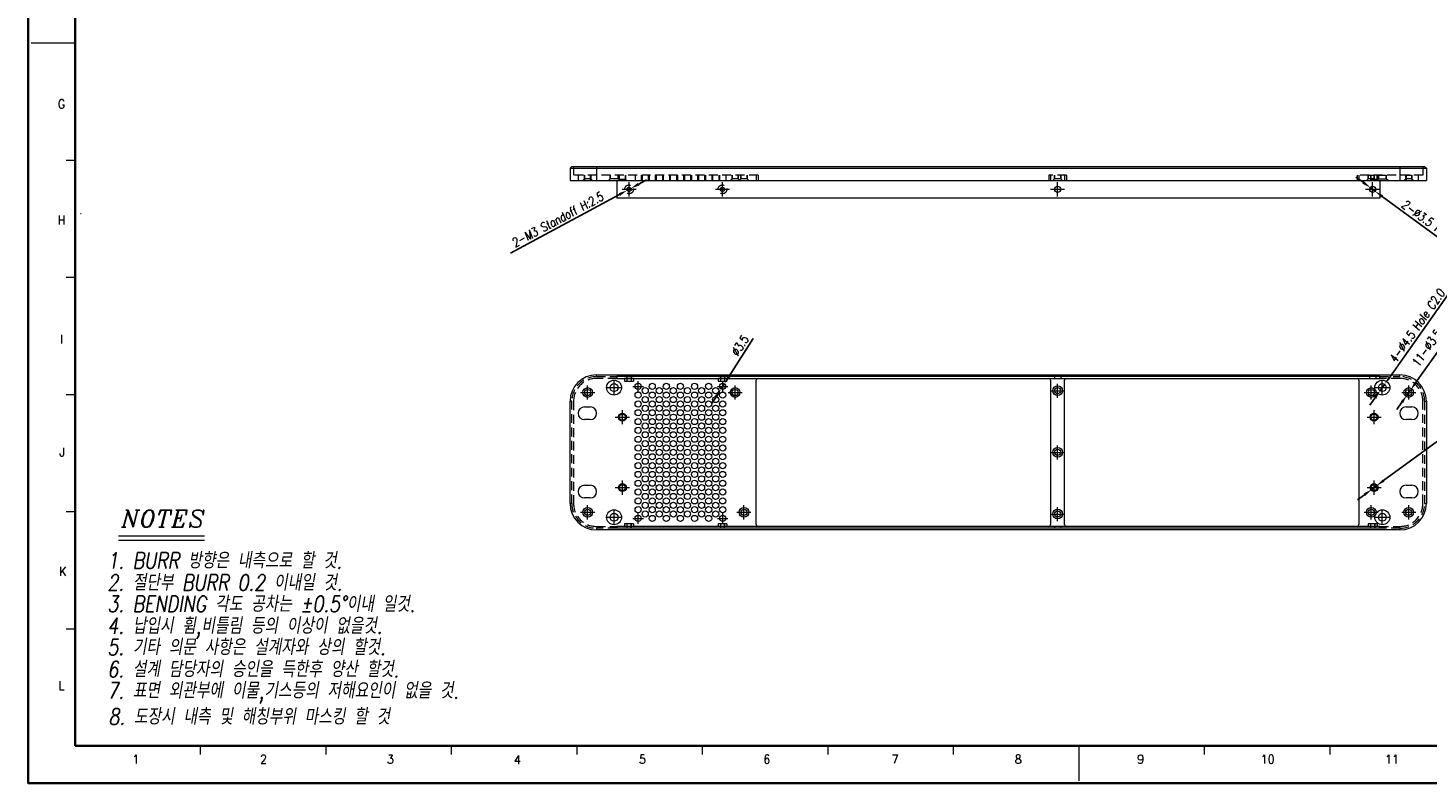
# Model space of a CAD drawing. Header units: millimetres. Extents: x 4497 to 13960, y 12291 to 16372.
# Tile 127 of 217: x 4520 to 5314, y 15521 to 15950. Entities that reach past the tile are written whole.
import ezdxf
from ezdxf.enums import TextEntityAlignment as Align

# ---------------------------------------------------------------- set-up
doc = ezdxf.new("R2010")
doc.units = ezdxf.units.MM
doc.header["$LTSCALE"] = 0.8
doc.header["$PDMODE"] = 3
doc.header["$PDSIZE"] = 0.3125
doc.linetypes.add('CENTER', pattern=[50.8, 31.75, -6.35, 6.35, -6.35])
doc.linetypes.add('HIDDEN', pattern=[9.525, 6.35, -3.175])
doc.layers.get('0').update_dxf_attribs({"linetype": 'CONTINUOUS', "lineweight": 0})
doc.layers.get('Defpoints').update_dxf_attribs({"linetype": 'CONTINUOUS', "lineweight": 0})
for name, color, linetype, lineweight in [('1', 2, 'CENTER', 0), ('2', 3, 'CONTINUOUS', 0), ('3', 5, 'HIDDEN', 0)]:
    doc.layers.add(name, color=color, linetype=linetype, lineweight=lineweight)
doc.styles.add('A', font='ITALIC', dxfattribs={"height": 3})
doc.styles.add('linetech', font='romans.shx', dxfattribs={"width": 0.8, "oblique": 10, "bigfont": 'whgtxt.shx'})
doc.styles.get("Standard").update_dxf_attribs({"font": 'romans.shx', "width": 0.8, "oblique": 5, "bigfont": 'whgtxt.shx'})
doc.dimstyles.get("Standard").update_dxf_attribs({"dimtxt": 2.5, "dimasz": 2.5, "dimexe": 0.8, "dimexo": 0.8, "dimgap": 0.8, "dimtad": 1, "dimdsep": 46, "dimtxsty": 'Standard', "dimcen": 0, "dimclrd": 3, "dimclre": 3, "dimclrt": 3, "dimazin": 0, "dimtp": 0.001, "dimtm": 0.001, "dimtfac": 1, "dimtmove": 0, "dimatfit": 3, "dimfxl": 0, "dimtolj": 1, "dimarcsym": 0})

# ---------------------------------------------------------------- blocks, each defined once
blk = doc.blocks.new('*D1103')
at = {"layer": '2', "color": 3, "lineweight": -2}
for p, q in [((4866.3, 15861.22), (4870.7, 15863.59)), ((4793.47, 15822.04), (4855.38, 15855.34)), ((4861.9, 15858.85), (4859.78, 15857.71))]:
    blk.add_line(p, q, dxfattribs=at)
at = {"layer": '2', "color": 3}
for points in [[(4865.9, 15861.95), (4866.69, 15860.49), (4861.9, 15858.85)], [(4854.98, 15856.08), (4855.77, 15854.61), (4859.78, 15857.71)]]:
    blk.add_solid(points, dxfattribs=at)
at = {"layer": 'Defpoints', "color": 0}
for p in [(4859.78, 15857.71), (4861.9, 15858.85)]:
    blk.add_point(p, dxfattribs=at)
at = {"layer": '2', "color": 3, "insert": (4820.28, 15841.12), "char_height": 5, "attachment_point": 5, "rotation": 28.2799}
blk.add_mtext('\\A1;2-M3 Standoff H:2.5', dxfattribs=at)
blk = doc.blocks.new('*D1104')
at = {"layer": '2', "color": 3, "lineweight": -2}
for p, q in [((5277.39, 15862.27), (5273.35, 15865.22)), ((5281.43, 15859.31), (5284.25, 15857.25)), ((5327.62, 15825.54), (5288.29, 15854.3))]:
    blk.add_line(p, q, dxfattribs=at)
at = {"layer": '2', "color": 3}
for points in [[(5277.88, 15862.94), (5276.9, 15861.59), (5281.43, 15859.31)], [(5288.78, 15854.97), (5287.8, 15853.63), (5284.25, 15857.25)]]:
    blk.add_solid(points, dxfattribs=at)
at = {"layer": 'Defpoints', "color": 0}
for p in [(5281.43, 15859.31), (5284.25, 15857.25)]:
    blk.add_point(p, dxfattribs=at)
at = {"layer": '2', "color": 3, "insert": (5314.09, 15840.51), "char_height": 5, "attachment_point": 5, "rotation": 323.82606}
blk.add_mtext('\\A1;2-∅3.5 Hole', dxfattribs=at)
blk = doc.blocks.new('*D1106')
at = {"layer": '2', "color": 3, "lineweight": -2}
for p, q in [((5327.41, 15801.14), (5292.52, 15751.69)), ((5284.16, 15739.84), (5281.28, 15735.76)), ((5287.04, 15743.93), (5289.64, 15747.6))]:
    blk.add_line(p, q, dxfattribs=at)
at = {"layer": '2', "color": 3}
for points in [[(5291.84, 15752.17), (5293.2, 15751.21), (5289.64, 15747.6)], [(5283.48, 15740.32), (5284.84, 15739.36), (5287.04, 15743.93)]]:
    blk.add_solid(points, dxfattribs=at)
at = {"layer": 'Defpoints', "color": 0}
for p in [(5287.04, 15743.93), (5289.64, 15747.6)]:
    blk.add_point(p, dxfattribs=at)
at = {"layer": '2', "color": 3, "insert": (5308.06, 15780.82), "char_height": 5, "attachment_point": 5, "rotation": 54.79109}
blk.add_mtext('\\A1;4-∅4.5 Hole C2.0', dxfattribs=at)
blk = doc.blocks.new('*D1107')
at = {"layer": '2', "color": 3, "lineweight": -2}
for p, q in [((5343.19, 15799.17), (5307.24, 15748.47)), ((5302.33, 15741.54), (5304.35, 15744.39)), ((5299.44, 15737.46), (5296.54, 15733.38))]:
    blk.add_line(p, q, dxfattribs=at)
at = {"layer": '2', "color": 3}
for points in [[(5306.56, 15748.95), (5307.92, 15747.99), (5304.35, 15744.39)], [(5298.76, 15737.94), (5300.12, 15736.98), (5302.33, 15741.54)]]:
    blk.add_solid(points, dxfattribs=at)
at = {"layer": 'Defpoints', "color": 0}
for p in [(5302.33, 15741.54), (5304.35, 15744.39)]:
    blk.add_point(p, dxfattribs=at)
at = {"layer": '2', "color": 3, "insert": (5322.25, 15778.99), "char_height": 5, "attachment_point": 5, "rotation": 54.66554}
blk.add_mtext('\\A1;11-∅3.5 Hole C/S', dxfattribs=at)
blk = doc.blocks.new('*D1108')
at = {"layer": '2', "color": 3, "lineweight": -2}
for p, q in [((5367.09, 15750.18), (5289.08, 15692.96)), ((5278.2, 15684.97), (5274.16, 15682.02)), ((5282.23, 15687.93), (5285.05, 15690))]:
    blk.add_line(p, q, dxfattribs=at)
at = {"layer": '2', "color": 3}
for points in [[(5288.59, 15693.63), (5289.57, 15692.29), (5285.05, 15690)], [(5277.7, 15685.65), (5278.69, 15684.3), (5282.23, 15687.93)]]:
    blk.add_solid(points, dxfattribs=at)
at = {"layer": 'Defpoints', "color": 0}
for p in [(5282.23, 15687.93), (5285.05, 15690)]:
    blk.add_point(p, dxfattribs=at)
at = {"layer": '2', "color": 3, "insert": (5341.55, 15736.53), "char_height": 5, "attachment_point": 5, "rotation": 36.26032}
blk.add_mtext('\\A1;4-∅3.5 Hole C:0.5', dxfattribs=at)
blk = doc.blocks.new('*D1114')
at = {"layer": '2', "color": 3, "lineweight": -2}
for p, q in [((4931.23, 15773.68), (4917.6, 15752.17)), ((4913.05, 15744.99), (4914.93, 15747.94)), ((4910.38, 15740.76), (4907.7, 15736.54))]:
    blk.add_line(p, q, dxfattribs=at)
at = {"layer": '2', "color": 3}
for points in [[(4916.9, 15752.61), (4918.31, 15751.72), (4914.93, 15747.94)], [(4909.67, 15741.21), (4911.08, 15740.32), (4913.05, 15744.99)]]:
    blk.add_solid(points, dxfattribs=at)
at = {"layer": 'Defpoints', "color": 0}
for p in [(4914.93, 15747.94), (4913.05, 15744.99)]:
    blk.add_point(p, dxfattribs=at)
at = {"layer": '2', "color": 3, "insert": (4923.7, 15769.46), "char_height": 5, "attachment_point": 5, "rotation": 57.64065}
blk.add_mtext('\\A1;∅3.5', dxfattribs=at)

msp = doc.modelspace()

# ---------------------------------------------------------------- linework, layer by layer
at = {"color": 7, "linetype": 'Continuous', "lineweight": 35}
for q in [(4546.45, 16340.271), (5685.977, 15542.403)]:
    msp.add_line((4546.45, 15542.403), q, dxfattribs=at)
at = {"color": 7, "linetype": 'Continuous'}
for p, q in [((4521.547, 15941.337), (4546.45, 15941.337)), ((4541.469, 15874.848), (4546.45, 15874.848)), ((4541.469, 15808.359), (4546.45, 15808.359)), ((4541.469, 15741.87), (4546.45, 15741.87)), ((4541.469, 15675.381), (4546.45, 15675.381)), ((4541.469, 15608.892), (4546.45, 15608.892)), ((4617.67, 15537.422), (4617.67, 15542.403)), ((4688.89, 15537.422), (4688.89, 15542.403)), ((4760.111, 15537.422), (4760.111, 15542.403)), ((4831.331, 15537.422), (4831.331, 15542.403)), ((4902.552, 15537.422), (4902.552, 15542.403)), ((4973.772, 15537.422), (4973.772, 15542.403)), ((5044.993, 15537.422), (5044.993, 15542.403)), ((5116.213, 15522.481), (5116.213, 15542.403)), ((5137.328, 15542.403), (5350.99, 15542.403)), ((5137.328, 15542.403), (5350.99, 15542.403)), ((5186.037, 15542.403), (5350.99, 15542.403)), ((5187.434, 15537.422), (5187.434, 15542.403)), ((5258.654, 15537.422), (5258.654, 15542.403))]:
    msp.add_line(p, q, dxfattribs=at)
at = {"lineweight": 15}
for p, q in [((4828.339, 15871.282), (4827.339, 15870.282)), ((4827.339, 15870.282), (4827.339, 15863.282)), ((4827.339, 15870.282), (5313.339, 15870.282)), ((4828.339, 15871.282), (5312.339, 15871.282)), ((4842.339, 15871.282), (4842.339, 15863.282)), ((5298.339, 15871.282), (5298.339, 15863.282)), ((5312.339, 15871.282), (5313.339, 15870.282)), ((5313.339, 15870.282), (5313.339, 15863.282)), ((4827.339, 15863.282), (5313.339, 15863.282)), ((4853.839, 15863.282), (4853.839, 15853.282)), ((5286.839, 15863.282), (5286.839, 15853.282)), ((5286.839, 15853.282), (4853.839, 15853.282)), ((4842.339, 15752.966), (5298.339, 15752.966)), ((4853.839, 15751.966), (4853.839, 15750.966)), ((5286.839, 15751.966), (4853.839, 15751.966)), ((4853.839, 15750.966), (5286.839, 15750.966)), ((4858.339, 15750.966), (4858.339, 15749.466)), ((4858.339, 15749.466), (4863.339, 15749.466)), ((4863.339, 15750.966), (4863.339, 15749.466)), ((4911.339, 15750.966), (4911.339, 15749.466)), ((4911.339, 15749.466), (4916.339, 15749.466)), ((4916.339, 15750.966), (4916.339, 15749.466)), ((4933.039, 15667.966), (4933.039, 15749.966)), ((5100.039, 15749.966), (5100.039, 15667.966)), ((5108.039, 15667.966), (5108.039, 15749.966)), ((5275.039, 15749.966), (5275.039, 15667.966)), ((5286.839, 15750.966), (5286.839, 15751.966)), ((4827.339, 15679.966), (4827.339, 15737.966)), ((4835.539, 15734.791), (4838.839, 15734.791)), ((5301.839, 15734.791), (5305.139, 15734.791)), ((5313.339, 15737.966), (5313.339, 15679.966)), ((4838.839, 15727.591), (4835.539, 15727.591)), ((5305.139, 15727.591), (5301.839, 15727.591)), ((4835.539, 15690.341), (4838.839, 15690.341)), ((5301.839, 15690.341), (5305.139, 15690.341)), ((4838.839, 15683.141), (4835.539, 15683.141)), ((5305.139, 15683.141), (5301.839, 15683.141)), ((4858.339, 15668.466), (4858.339, 15666.966)), ((4863.339, 15668.466), (4858.339, 15668.466)), ((4863.339, 15668.466), (4863.339, 15666.966)), ((4911.339, 15668.466), (4911.339, 15666.966)), ((4916.339, 15668.466), (4911.339, 15668.466)), ((4916.339, 15668.466), (4916.339, 15666.966)), ((5285.339, 15668.466), (5280.339, 15668.466)), ((5280.339, 15668.466), (5280.339, 15666.966)), ((5285.339, 15668.466), (5285.339, 15666.966)), ((5298.339, 15664.966), (4842.339, 15664.966)), ((4853.839, 15666.966), (4853.839, 15665.966)), ((5286.839, 15666.966), (4853.839, 15666.966)), ((5286.839, 15665.966), (4853.839, 15665.966)), ((5286.839, 15665.966), (5286.839, 15666.966))]:
    msp.add_line(p, q, dxfattribs=at)
at = {"color": 7, "linetype": 'Continuous', "lineweight": 35}
msp.add_lwpolyline([(5707.723, 16361.337), (4519.723, 16361.337), (4519.723, 15521.337), (5707.723, 15521.337)], close=True, dxfattribs=at)
at = {"lineweight": 15}
for centre, radius in [((4860.839, 15858.282), 1.2), ((4913.839, 15858.282), 1.2), ((5104.039, 15858.282), 1.75), ((5282.839, 15858.282), 1.75), ((4865.989, 15746.466), 1.75), ((4873.989, 15746.466), 1.75), ((4881.989, 15746.466), 1.75), ((4889.989, 15746.466), 1.75), ((4897.989, 15746.466), 1.75), ((4905.989, 15746.466), 1.75), ((4913.989, 15746.466), 1.75), ((4837.339, 15742.966), 2.75), ((4837.339, 15742.966), 1.75), ((4865.989, 15741.466), 1.75), ((4869.989, 15743.966), 1.75), ((4869.989, 15738.966), 1.75), ((4873.989, 15741.466), 1.75), ((4877.989, 15743.966), 1.75), ((4877.989, 15738.966), 1.75), ((4881.989, 15741.466), 1.75), ((4885.989, 15743.966), 1.75), ((4885.989, 15738.966), 1.75), ((4889.989, 15741.466), 1.75), ((4893.989, 15743.966), 1.75), ((4893.989, 15738.966), 1.75), ((4897.989, 15741.466), 1.75), ((4901.989, 15743.966), 1.75), ((4901.989, 15738.966), 1.75), ((4905.989, 15741.466), 1.75), ((4909.989, 15743.966), 1.75), ((4909.989, 15738.966), 1.75), ((4913.989, 15741.466), 1.75), ((4921.039, 15742.966), 2.75), ((4921.039, 15742.966), 1.75), ((5104.039, 15743.966), 2.75), ((5104.039, 15743.966), 1.75), ((5282.039, 15742.966), 2.75), ((5282.039, 15742.966), 1.75), ((5303.339, 15742.966), 2.75), ((5303.339, 15742.966), 1.75), ((4865.989, 15736.466), 1.75), ((4865.989, 15731.466), 1.75), ((4869.989, 15733.966), 1.75), ((4873.989, 15736.466), 1.75), ((4873.989, 15731.466), 1.75), ((4877.989, 15733.966), 1.75), ((4881.989, 15736.466), 1.75), ((4881.989, 15731.466), 1.75), ((4885.989, 15733.966), 1.75), ((4889.989, 15736.466), 1.75), ((4889.989, 15731.466), 1.75), ((4893.989, 15733.966), 1.75), ((4897.989, 15736.466), 1.75), ((4897.989, 15731.466), 1.75), ((4901.989, 15733.966), 1.75), ((4905.989, 15736.466), 1.75), ((4905.989, 15731.466), 1.75), ((4909.989, 15733.966), 1.75), ((4913.989, 15736.466), 1.75), ((4913.989, 15731.466), 1.75), ((4865.989, 15726.466), 1.75), ((4869.989, 15728.966), 1.75), ((4869.989, 15723.966), 1.75), ((4873.989, 15726.466), 1.75), ((4877.989, 15728.966), 1.75), ((4877.989, 15723.966), 1.75), ((4881.989, 15726.466), 1.75), ((4885.989, 15728.966), 1.75), ((4885.989, 15723.966), 1.75), ((4889.989, 15726.466), 1.75), ((4893.989, 15728.966), 1.75), ((4893.989, 15723.966), 1.75), ((4897.989, 15726.466), 1.75), ((4901.989, 15728.966), 1.75), ((4901.989, 15723.966), 1.75), ((4905.989, 15726.466), 1.75), ((4909.989, 15728.966), 1.75), ((4909.989, 15723.966), 1.75), ((4913.989, 15726.466), 1.75), ((4865.989, 15721.466), 1.75), ((4865.989, 15716.466), 1.75), ((4869.989, 15718.966), 1.75), ((4873.989, 15721.466), 1.75), ((4873.989, 15716.466), 1.75), ((4877.989, 15718.966), 1.75), ((4881.989, 15721.466), 1.75), ((4881.989, 15716.466), 1.75), ((4885.989, 15718.966), 1.75), ((4889.989, 15721.466), 1.75), ((4889.989, 15716.466), 1.75), ((4893.989, 15718.966), 1.75), ((4897.989, 15721.466), 1.75), ((4897.989, 15716.466), 1.75), ((4901.989, 15718.966), 1.75), ((4905.989, 15721.466), 1.75), ((4905.989, 15716.466), 1.75), ((4909.989, 15718.966), 1.75), ((4913.989, 15721.466), 1.75), ((4913.989, 15716.466), 1.75), ((4865.989, 15711.466), 1.75), ((4865.989, 15706.466), 1.75), ((4869.989, 15713.966), 1.75), ((4869.989, 15708.966), 1.75), ((4873.989, 15711.466), 1.75), ((4873.989, 15706.466), 1.75), ((4877.989, 15713.966), 1.75), ((4877.989, 15708.966), 1.75), ((4881.989, 15711.466), 1.75), ((4881.989, 15706.466), 1.75), ((4885.989, 15713.966), 1.75), ((4885.989, 15708.966), 1.75), ((4889.989, 15711.466), 1.75), ((4889.989, 15706.466), 1.75), ((4893.989, 15713.966), 1.75), ((4893.989, 15708.966), 1.75), ((4897.989, 15711.466), 1.75), ((4897.989, 15706.466), 1.75), ((4901.989, 15713.966), 1.75), ((4901.989, 15708.966), 1.75), ((4905.989, 15711.466), 1.75), ((4905.989, 15706.466), 1.75), ((4909.989, 15713.966), 1.75), ((4909.989, 15708.966), 1.75), ((4913.989, 15711.466), 1.75), ((4913.989, 15706.466), 1.75), ((5104.039, 15708.966), 2.75), ((5104.039, 15708.966), 1.75), ((4865.989, 15701.466), 1.75), ((4869.989, 15703.966), 1.75), ((4869.989, 15698.966), 1.75), ((4873.989, 15701.466), 1.75), ((4877.989, 15703.966), 1.75), ((4877.989, 15698.966), 1.75), ((4881.989, 15701.466), 1.75), ((4885.989, 15703.966), 1.75), ((4885.989, 15698.966), 1.75), ((4889.989, 15701.466), 1.75), ((4893.989, 15703.966), 1.75), ((4893.989, 15698.966), 1.75), ((4897.989, 15701.466), 1.75), ((4901.989, 15703.966), 1.75), ((4901.989, 15698.966), 1.75), ((4905.989, 15701.466), 1.75), ((4909.989, 15703.966), 1.75), ((4909.989, 15698.966), 1.75), ((4913.989, 15701.466), 1.75), ((4865.989, 15696.466), 1.75), ((4865.989, 15691.466), 1.75), ((4869.989, 15693.966), 1.75), ((4873.989, 15696.466), 1.75), ((4873.989, 15691.466), 1.75), ((4877.989, 15693.966), 1.75), ((4881.989, 15696.466), 1.75), ((4881.989, 15691.466), 1.75), ((4885.989, 15693.966), 1.75), ((4889.989, 15696.466), 1.75), ((4889.989, 15691.466), 1.75), ((4893.989, 15693.966), 1.75), ((4897.989, 15696.466), 1.75), ((4897.989, 15691.466), 1.75), ((4901.989, 15693.966), 1.75), ((4905.989, 15696.466), 1.75), ((4905.989, 15691.466), 1.75), ((4909.989, 15693.966), 1.75), ((4913.989, 15696.466), 1.75), ((4913.989, 15691.466), 1.75), ((4865.989, 15686.466), 1.75), ((4869.989, 15688.966), 1.75), ((4869.989, 15683.966), 1.75), ((4873.989, 15686.466), 1.75), ((4877.989, 15688.966), 1.75), ((4877.989, 15683.966), 1.75), ((4881.989, 15686.466), 1.75), ((4885.989, 15688.966), 1.75), ((4885.989, 15683.966), 1.75), ((4889.989, 15686.466), 1.75), ((4893.989, 15688.966), 1.75), ((4893.989, 15683.966), 1.75), ((4897.989, 15686.466), 1.75), ((4901.989, 15688.966), 1.75), ((4901.989, 15683.966), 1.75), ((4905.989, 15686.466), 1.75), ((4909.989, 15688.966), 1.75), ((4909.989, 15683.966), 1.75), ((4913.989, 15686.466), 1.75), ((4837.339, 15674.966), 2.75), ((4837.339, 15674.966), 1.75), ((4865.989, 15681.466), 1.75), ((4865.989, 15676.466), 1.75), ((4869.989, 15678.966), 1.75), ((4873.989, 15681.466), 1.75), ((4873.989, 15676.466), 1.75), ((4877.989, 15678.966), 1.75), ((4881.989, 15681.466), 1.75), ((4881.989, 15676.466), 1.75), ((4885.989, 15678.966), 1.75), ((4889.989, 15681.466), 1.75), ((4889.989, 15676.466), 1.75), ((4893.989, 15678.966), 1.75), ((4897.989, 15681.466), 1.75), ((4897.989, 15676.466), 1.75), ((4901.989, 15678.966), 1.75), ((4905.989, 15681.466), 1.75), ((4905.989, 15676.466), 1.75), ((4909.989, 15678.966), 1.75), ((4913.989, 15681.466), 1.75), ((4913.989, 15676.466), 1.75), ((4926.039, 15674.966), 2.75), ((4926.039, 15674.966), 1.75), ((5104.039, 15673.966), 2.75), ((5282.039, 15674.966), 2.75), ((5282.039, 15674.966), 1.75), ((5303.339, 15674.966), 2.75), ((5303.339, 15674.966), 1.75), ((4865.989, 15671.466), 1.75), ((4869.989, 15673.966), 1.75), ((4873.989, 15671.466), 1.75), ((4877.989, 15673.966), 1.75), ((4881.989, 15671.466), 1.75), ((4885.989, 15673.966), 1.75), ((4889.989, 15671.466), 1.75), ((4893.989, 15673.966), 1.75), ((4897.989, 15671.466), 1.75), ((4901.989, 15673.966), 1.75), ((4905.989, 15671.466), 1.75), ((4909.989, 15673.966), 1.75), ((4913.989, 15671.466), 1.75), ((5104.039, 15673.966), 1.75)]:
    msp.add_circle(centre, radius, dxfattribs=at)
at = {"color": 4, "lineweight": 15}
for centre, radius in [((4852.339, 15745.766), 4.25), ((4852.339, 15745.766), 2.25), ((5288.339, 15745.766), 4.25), ((5288.339, 15745.766), 2.25), ((4852.339, 15672.166), 4.25), ((5288.339, 15672.166), 4.25), ((4852.339, 15672.166), 2.25), ((5288.339, 15672.166), 2.25)]:
    msp.add_circle(centre, radius, dxfattribs=at)
at = {"color": 6, "lineweight": 15}
for centre, radius in [((4857.039, 15728.966), 2.25), ((4857.039, 15728.966), 1.75), ((5283.639, 15728.966), 2.25), ((5283.639, 15728.966), 1.75), ((4857.039, 15688.966), 2.25), ((4857.039, 15688.966), 1.75), ((5283.639, 15688.966), 2.25), ((5283.639, 15688.966), 1.75)]:
    msp.add_circle(centre, radius, dxfattribs=at)
at = {"lineweight": 15}
for centre, radius, start, end in [((4842.339, 15737.966), 15, 90, 180), ((4934.039, 15749.966), 1, 90, 180), ((5099.039, 15749.966), 1, 0, 90), ((5109.039, 15749.966), 1, 90, 180), ((5274.039, 15749.966), 1, 0, 90), ((5298.339, 15737.966), 15, 0, 90), ((4835.539, 15731.191), 3.6, 90, 270), ((4838.839, 15731.191), 3.6, 270, 90), ((5301.839, 15731.191), 3.6, 90, 270), ((5305.139, 15731.191), 3.6, 270, 90), ((4835.539, 15686.741), 3.6, 90, 270), ((4838.839, 15686.741), 3.6, 270, 90), ((5301.839, 15686.741), 3.6, 90, 270), ((5305.139, 15686.741), 3.6, 270, 90), ((4842.339, 15679.966), 15, 180, 270), ((5298.339, 15679.966), 15, 270, 0), ((4934.039, 15667.966), 1, 180, 270), ((5099.039, 15667.966), 1, 270, 0), ((5109.039, 15667.966), 1, 180, 270), ((5274.039, 15667.966), 1, 270, 0)]:
    msp.add_arc(centre, radius, start, end, dxfattribs=at)
at = {"layer": '1'}
for p, q in [((4860.839, 15854.282), (4860.839, 15862.282)), ((4913.839, 15854.282), (4913.839, 15862.282)), ((5104.039, 15854.282), (5104.039, 15862.282)), ((5282.839, 15854.282), (5282.839, 15862.282)), ((4856.839, 15858.282), (4864.839, 15858.282)), ((4909.839, 15858.282), (4917.839, 15858.282)), ((5100.039, 15858.282), (5108.039, 15858.282)), ((5278.839, 15858.282), (5286.839, 15858.282)), ((4852.339, 15741.766), (4852.339, 15749.766)), ((4865.989, 15743.466), (4865.989, 15749.466)), ((4913.989, 15743.466), (4913.989, 15749.466)), ((5104.039, 15739.966), (5104.039, 15747.966)), ((5288.339, 15741.766), (5288.339, 15749.766)), ((4833.339, 15742.966), (4841.339, 15742.966)), ((4837.339, 15738.966), (4837.339, 15746.966)), ((4848.339, 15745.766), (4856.339, 15745.766)), ((4862.989, 15746.466), (4868.989, 15746.466)), ((4910.989, 15746.466), (4916.989, 15746.466)), ((4917.039, 15742.966), (4925.039, 15742.966)), ((4921.039, 15738.966), (4921.039, 15746.966)), ((5100.039, 15743.966), (5108.039, 15743.966)), ((5278.039, 15742.966), (5286.039, 15742.966)), ((5282.039, 15738.966), (5282.039, 15746.966)), ((5284.339, 15745.766), (5292.339, 15745.766)), ((5299.339, 15742.966), (5307.339, 15742.966)), ((5303.339, 15738.966), (5303.339, 15746.966)), ((4857.039, 15724.966), (4857.039, 15732.966)), ((5283.639, 15724.966), (5283.639, 15732.966)), ((4853.039, 15728.966), (4861.039, 15728.966)), ((5279.639, 15728.966), (5287.639, 15728.966)), ((5100.039, 15708.966), (5108.039, 15708.966)), ((5104.039, 15704.966), (5104.039, 15712.966)), ((4857.039, 15684.966), (4857.039, 15692.966)), ((5283.639, 15684.966), (5283.639, 15692.966)), ((4853.039, 15688.966), (4861.039, 15688.966)), ((5279.639, 15688.966), (5287.639, 15688.966)), ((4837.339, 15670.966), (4837.339, 15678.966)), ((4852.339, 15668.166), (4852.339, 15676.166)), ((4926.039, 15670.966), (4926.039, 15678.966)), ((5104.039, 15669.966), (5104.039, 15677.966)), ((5282.039, 15670.966), (5282.039, 15678.966)), ((5288.339, 15668.166), (5288.339, 15676.166)), ((5303.339, 15670.966), (5303.339, 15678.966)), ((4833.339, 15674.966), (4841.339, 15674.966)), ((4848.339, 15672.166), (4856.339, 15672.166)), ((4862.989, 15671.466), (4868.989, 15671.466)), ((4865.989, 15668.466), (4865.989, 15674.466)), ((4910.989, 15671.466), (4916.989, 15671.466)), ((4913.989, 15668.466), (4913.989, 15674.466)), ((4922.039, 15674.966), (4930.039, 15674.966)), ((5100.039, 15673.966), (5108.039, 15673.966)), ((5278.039, 15674.966), (5286.039, 15674.966)), ((5284.339, 15672.166), (5292.339, 15672.166)), ((5299.339, 15674.966), (5307.339, 15674.966))]:
    msp.add_line(p, q, dxfattribs=at)
at = {"layer": '2'}
for p, q in [((4571.081, 15661.653), (4619.848, 15661.653)), ((4571.081, 15659.217), (4619.848, 15659.217))]:
    msp.add_line(p, q, dxfattribs=at)
at = {"layer": '3'}
for p, q in [((4829.339, 15871.282), (4829.339, 15866.282)), ((5311.339, 15871.282), (5311.339, 15866.282)), ((4934.039, 15866.282), (4829.339, 15866.282)), ((4831.939, 15866.282), (4831.939, 15863.282)), ((4834.589, 15863.282), (4835.589, 15864.282)), ((4835.539, 15866.282), (4835.539, 15863.282)), ((4835.589, 15866.282), (4835.589, 15864.282)), ((4835.589, 15864.282), (4835.589, 15866.282)), ((4839.089, 15864.282), (4835.589, 15864.282)), ((4838.839, 15866.282), (4838.839, 15863.282)), ((4839.089, 15866.282), (4839.089, 15864.282)), ((4839.089, 15864.282), (4839.089, 15866.282)), ((4840.089, 15863.282), (4839.089, 15864.282)), ((4842.439, 15866.282), (4842.439, 15863.282)), ((4850.089, 15864.282), (4849.089, 15863.282)), ((4850.089, 15866.282), (4850.089, 15864.282)), ((4850.089, 15864.282), (4850.089, 15866.282)), ((4854.589, 15864.282), (4850.089, 15864.282)), ((4854.589, 15866.282), (4854.589, 15864.282)), ((4854.589, 15864.282), (4854.589, 15866.282)), ((4854.589, 15864.282), (4855.589, 15863.282)), ((4855.289, 15863.782), (4854.789, 15863.282)), ((4855.289, 15866.282), (4855.289, 15863.782)), ((4855.289, 15863.782), (4855.289, 15866.282)), ((4858.789, 15863.782), (4855.289, 15863.782)), ((4858.789, 15866.282), (4858.789, 15863.782)), ((4858.789, 15863.782), (4858.789, 15866.282)), ((4858.789, 15863.782), (4859.289, 15863.282)), ((4864.239, 15866.282), (4864.239, 15863.282)), ((4867.739, 15866.282), (4867.739, 15863.282)), ((4868.239, 15866.282), (4868.239, 15863.282)), ((4871.739, 15866.282), (4871.739, 15863.282)), ((4872.239, 15866.282), (4872.239, 15863.282)), ((4875.739, 15866.282), (4875.739, 15863.282)), ((4876.239, 15866.282), (4876.239, 15863.282)), ((4879.739, 15866.282), (4879.739, 15863.282)), ((4880.239, 15866.282), (4880.239, 15863.282)), ((4883.739, 15866.282), (4883.739, 15863.282)), ((4884.239, 15866.282), (4884.239, 15863.282)), ((4887.739, 15866.282), (4887.739, 15863.282)), ((4888.239, 15866.282), (4888.239, 15863.282)), ((4891.739, 15866.282), (4891.739, 15863.282)), ((4892.239, 15866.282), (4892.239, 15863.282)), ((4895.739, 15866.282), (4895.739, 15863.282)), ((4896.239, 15866.282), (4896.239, 15863.282)), ((4899.739, 15866.282), (4899.739, 15863.282)), ((4900.239, 15866.282), (4900.239, 15863.282)), ((4903.739, 15866.282), (4903.739, 15863.282)), ((4904.239, 15866.282), (4904.239, 15863.282)), ((4907.739, 15866.282), (4907.739, 15863.282)), ((4908.239, 15866.282), (4908.239, 15863.282)), ((4911.739, 15866.282), (4911.739, 15863.282)), ((4912.239, 15866.282), (4912.239, 15863.282)), ((4915.739, 15866.282), (4915.739, 15863.282)), ((4918.289, 15863.282), (4919.289, 15864.282)), ((4919.289, 15866.282), (4919.289, 15864.282)), ((4919.289, 15864.282), (4919.289, 15866.282)), ((4922.789, 15864.282), (4919.289, 15864.282)), ((4922.789, 15866.282), (4922.789, 15864.282)), ((4922.789, 15864.282), (4922.789, 15866.282)), ((4923.789, 15863.282), (4922.789, 15864.282)), ((4923.289, 15863.282), (4924.289, 15864.282)), ((4924.289, 15866.282), (4924.289, 15864.282)), ((4924.289, 15864.282), (4924.289, 15866.282)), ((4927.789, 15864.282), (4924.289, 15864.282)), ((4927.789, 15866.282), (4927.789, 15864.282)), ((4927.789, 15864.282), (4927.789, 15866.282)), ((4928.789, 15863.282), (4927.789, 15864.282)), ((4933.039, 15866.282), (4933.039, 15863.282)), ((4934.039, 15866.282), (4934.039, 15863.282)), ((5109.039, 15866.282), (5099.039, 15866.282)), ((5099.039, 15866.282), (5099.039, 15863.282)), ((5100.039, 15866.282), (5100.039, 15863.282)), ((5101.289, 15863.282), (5102.289, 15864.282)), ((5102.289, 15866.282), (5102.289, 15864.282)), ((5102.289, 15864.282), (5102.289, 15866.282)), ((5105.789, 15864.282), (5102.289, 15864.282)), ((5105.789, 15866.282), (5105.789, 15864.282)), ((5105.789, 15864.282), (5105.789, 15866.282)), ((5106.789, 15863.282), (5105.789, 15864.282)), ((5108.039, 15866.282), (5108.039, 15863.282)), ((5109.039, 15866.282), (5109.039, 15863.282)), ((5311.339, 15866.282), (5274.039, 15866.282)), ((5274.039, 15866.282), (5274.039, 15863.282)), ((5275.039, 15866.282), (5275.039, 15863.282)), ((5279.289, 15863.282), (5280.289, 15864.282)), ((5280.289, 15866.282), (5283.789, 15866.282)), ((5280.289, 15866.282), (5280.289, 15864.282)), ((5280.289, 15864.282), (5280.289, 15866.282)), ((5283.789, 15864.282), (5280.289, 15864.282)), ((5281.889, 15863.782), (5281.389, 15863.282)), ((5281.889, 15866.282), (5281.889, 15863.782)), ((5281.889, 15863.782), (5281.889, 15866.282)), ((5285.389, 15863.782), (5281.889, 15863.782)), ((5283.789, 15866.282), (5283.789, 15864.282)), ((5283.789, 15864.282), (5283.789, 15866.282)), ((5284.789, 15863.282), (5283.789, 15864.282)), ((5286.089, 15864.282), (5285.089, 15863.282)), ((5285.389, 15866.282), (5285.389, 15863.782)), ((5285.389, 15863.782), (5285.389, 15866.282)), ((5285.389, 15863.782), (5285.889, 15863.282)), ((5286.089, 15866.282), (5290.589, 15866.282)), ((5286.089, 15866.282), (5286.089, 15864.282)), ((5286.089, 15864.282), (5286.089, 15866.282)), ((5286.089, 15864.282), (5290.589, 15864.282)), ((5290.589, 15866.282), (5290.589, 15864.282)), ((5290.589, 15864.282), (5290.589, 15866.282)), ((5291.589, 15863.282), (5290.589, 15864.282)), ((5298.239, 15866.282), (5298.239, 15863.282)), ((5300.589, 15863.282), (5301.589, 15864.282)), ((5301.589, 15866.282), (5305.089, 15866.282)), ((5301.589, 15866.282), (5301.589, 15864.282)), ((5301.589, 15864.282), (5301.589, 15866.282)), ((5305.089, 15864.282), (5301.589, 15864.282)), ((5301.839, 15866.282), (5301.839, 15863.282)), ((5305.089, 15866.282), (5305.089, 15864.282)), ((5305.089, 15864.282), (5305.089, 15866.282)), ((5306.089, 15863.282), (5305.089, 15864.282)), ((5305.139, 15866.282), (5305.139, 15863.282)), ((5308.739, 15866.282), (5308.739, 15863.282)), ((4549.494, 15844.542), (4549.819, 15844.542)), ((4842.339, 15751.966), (4842.339, 15752.966)), ((4842.339, 15751.966), (4853.839, 15751.966)), ((4853.839, 15750.966), (4842.339, 15750.966)), ((4863.339, 15750.966), (4858.339, 15750.966)), ((4859.639, 15751.966), (4859.639, 15749.466)), ((4862.039, 15751.966), (4862.039, 15749.466)), ((4916.339, 15750.966), (4911.339, 15750.966)), ((4912.639, 15751.966), (4912.639, 15749.466)), ((4915.039, 15751.966), (4915.039, 15749.466)), ((5102.289, 15751.966), (5102.289, 15750.966)), ((5105.789, 15751.966), (5105.789, 15750.966)), ((5281.089, 15751.966), (5281.089, 15750.966)), ((5284.589, 15751.966), (5284.589, 15750.966)), ((5286.839, 15751.966), (5298.339, 15751.966)), ((5298.339, 15750.966), (5286.839, 15750.966)), ((5298.339, 15751.966), (5298.339, 15752.966)), ((4828.339, 15737.966), (4827.339, 15737.966)), ((4828.339, 15679.966), (4828.339, 15737.966)), ((4829.339, 15737.966), (4829.339, 15679.966)), ((5311.339, 15679.966), (5311.339, 15737.966)), ((5312.339, 15737.966), (5313.339, 15737.966)), ((5312.339, 15737.966), (5312.339, 15679.966)), ((4828.339, 15679.966), (4827.339, 15679.966)), ((5312.339, 15679.966), (5313.339, 15679.966)), ((4859.639, 15668.466), (4859.639, 15665.966)), ((4859.639, 15668.466), (4859.639, 15665.966)), ((4862.039, 15668.466), (4862.039, 15665.966)), ((4862.039, 15665.966), (4862.039, 15668.466)), ((4912.639, 15668.466), (4912.639, 15665.966)), ((4912.639, 15668.466), (4912.639, 15665.966)), ((4915.039, 15668.466), (4915.039, 15665.966)), ((4915.039, 15665.966), (4915.039, 15668.466)), ((5281.639, 15668.466), (5281.639, 15665.966)), ((5281.639, 15668.466), (5281.639, 15665.966)), ((5284.039, 15668.466), (5284.039, 15665.966)), ((5284.039, 15665.966), (5284.039, 15668.466)), ((4842.339, 15666.966), (4853.839, 15666.966)), ((4842.339, 15665.966), (4842.339, 15664.966)), ((4853.839, 15665.966), (4842.339, 15665.966)), ((5102.289, 15666.966), (5102.289, 15665.966)), ((5105.789, 15666.966), (5105.789, 15665.966)), ((5286.839, 15666.966), (5298.339, 15666.966)), ((5298.339, 15665.966), (5286.839, 15665.966)), ((5298.339, 15665.966), (5298.339, 15664.966))]:
    msp.add_line(p, q, dxfattribs=at)
for centre, radius in [((4860.839, 15858.282), 2.5), ((4860.839, 15858.282), 2.5), ((4860.839, 15858.282), 1.2), ((4913.839, 15858.282), 2.5), ((4913.839, 15858.282), 2.5), ((4913.839, 15858.282), 1.2)]:
    msp.add_circle(centre, radius, dxfattribs=at)
for centre, radius, start, end in [((4842.339, 15737.966), 14, 90, 180), ((4842.339, 15737.966), 13, 90, 180), ((5298.339, 15737.966), 14, 0, 90), ((5298.339, 15737.966), 13, 0, 90), ((4842.339, 15679.966), 14, 180, 270), ((4842.339, 15679.966), 13, 180, 270), ((5298.339, 15679.966), 14, 270, 0), ((5298.339, 15679.966), 13, 270, 0)]:
    msp.add_arc(centre, radius, start, end, dxfattribs=at)

# ---------------------------------------------------------------- texts
at = {"color": 7, "linetype": 'Continuous', "width": 0.933333}
for s, height, p in [('G', 4.98, (4538.724, 15906.764)), ('H', 4.98, (4538.724, 15840.894)), ('I', 4.98, (4538.724, 15773.204)), ('J', 4.98, (4539.088, 15709.154)), ('K', 4.98, (4539.452, 15641.464)), ('L', 4.98, (4538.724, 15576.686)), ('1', 4.98, (4580.94, 15534.835)), ('2', 4.98, (4653.36, 15534.835)), ('3', 4.98, (4725.417, 15534.835)), ('4', 4.98, (4797.474, 15534.471)), ('5', 4.98, (4868.439, 15534.835)), ('6', 4.98, (4939.04, 15534.835)), ('7', 4.98, (5011.825, 15534.835)), ('8', 4.98, (5081.698, 15534.835)), ('9', 4.98, (5151.207, 15534.835)), ('10', 4.9805, (5223.264, 15534.835)), ('11', 4.9805, (5293.865, 15534.835))]:
    msp.add_text(s, height=height, dxfattribs=at).set_placement(p, align=Align.MIDDLE_CENTER)
at = {"layer": '2', "style": 'A'}
msp.add_text('NOTES', height=9.7427, dxfattribs=at).set_placement((4572.725, 15666.532))
at = {"layer": '2', "color": 3, "lineweight": 0, "style": 'linetech', "oblique": 10, "width": 0.8}
for s, p in [('1. BURR 방향은 내측으로 할 것.', (4564.756, 15643.063)), ('2. 절단부 BURR 0.2 이내일 것.', (4564.756, 15630.536)), ('3. BENDING 각도 공차는 %%p0.5%%D이내 일것.', (4564.756, 15618.426)), ('4. 납입시 휨,비틀림 등의 이상이 없을것.', (4564.756, 15606.025)), ('5. 기타 의문 사항은 설계자와 상의 할것.', (4564.756, 15593.916)), ('6. 설계 담당자의 승인을 득한후 양산 할것.', (4564.756, 15581.389)), ('7. 표면 외관부에 이물,기스등의 저해요인이 없을 것.', (4564.756, 15569.279)), ('8. 도장시 내측 및 해칭부위 마스킹 할 것', (4565.363, 15554.486))]:
    msp.add_text(s, height=9.09316, dxfattribs=at).set_placement(p)

# ---------------------------------------------------------------- dimensions: what is measured, and where the dimension line sits
at = {"layer": '2'}
for p1, p2, text, picture, middle in [((4861.896, 15858.851), (4859.782, 15857.714), '2-M3 Standoff H:2.5', '*D1103', (4820.282, 15841.119)), ((5287.042, 15743.928), (5289.636, 15747.605), '4-<> Hole C2.0', '*D1106', (5308.057, 15780.82)), ((5302.327, 15741.539), (5304.351, 15744.394), '11-<> Hole C/S', '*D1107', (5322.248, 15778.991))]:
    dim = msp.add_diameter_dim_2p(p1=p1, p2=p2, text=text, dimstyle='Standard', override={"dimscale": 2, "dimazin": 2}, dxfattribs=at)
    dim.commit()
    dim.dimension.update_dxf_attribs({"geometry": picture, "text_midpoint": middle})
for p1, p2, text, picture, middle in [((5281.426, 15859.315), (5284.252, 15857.249), '2-<> Hole', '*D1104', (5311.67, 15837.201)), ((5282.228, 15687.931), (5285.05, 15690.001), '4-<> Hole C:0.5', '*D1108', (5343.974, 15733.223))]:
    dim = msp.add_diameter_dim_2p(p1=p1, p2=p2, text=text, dimstyle='Standard', override={"dimscale": 2, "dimazin": 2}, dxfattribs=at)
    dim.commit()
    dim.dimension.update_dxf_attribs({"geometry": picture, "text_midpoint": middle, "dimtype": 163})
dim = msp.add_diameter_dim_2p(p1=(4913.052, 15744.988), p2=(4914.926, 15747.945), dimstyle='Standard', override={"dimscale": 2, "dimazin": 2}, dxfattribs=at)
dim.commit()
dim.dimension.update_dxf_attribs({"geometry": '*D1114', "text_midpoint": (4927.168, 15767.265), "dimtype": 163})

doc.saveas('drawing.dxf')
